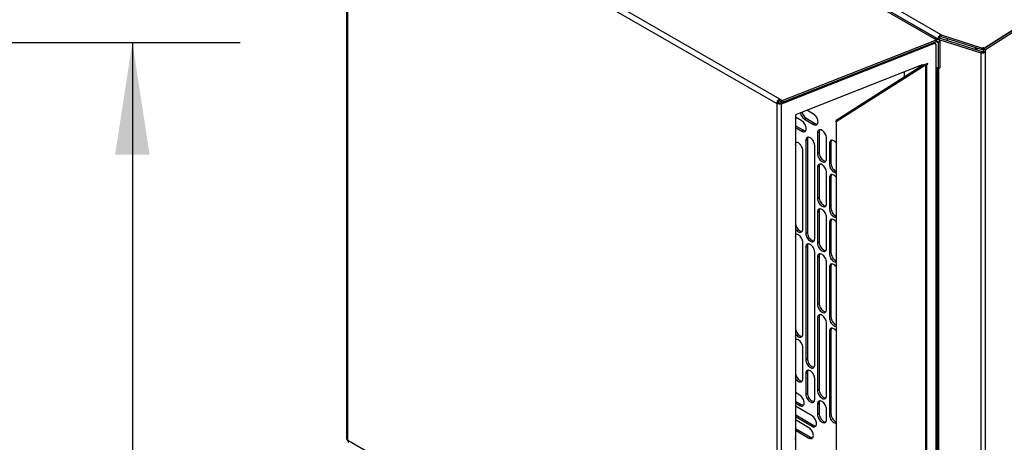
# Model space of a CAD drawing. Header units: millimetres. Extents: x 0 to 2794, y 0 to 2159.
# Tile 14 of 16: x 2240 to 2529, y 1669 to 1793. Entities that reach past the tile are written whole.
import ezdxf

# ---------------------------------------------------------------- set-up
doc = ezdxf.new("R2010")
doc.units = ezdxf.units.MM
doc.header["$LTSCALE"] = 10
doc.layers.add('DIMENSIONS', color=140, linetype='Continuous', lineweight=25)
doc.styles.add('SLDTEXTSTYLE0', font='TXT', dxfattribs={"width": 0.7})
doc.dimstyles.new('SLDDIMSTYLE1', dxfattribs={"dimtxt": 21.580078, "dimasz": 33.02, "dimexe": 0, "dimexo": 0.0625, "dimgap": 5.39502, "dimtad": 0, "dimtih": 1, "dimtoh": 1, "dimdec": 1, "dimrnd": 1e-09, "dimzin": 4, "dimdsep": 46, "dimtxsty": 'SLDTEXTSTYLE0', "dimsah": 1, "dimcen": 0.09, "dimadec": 0, "dimazin": 1, "dimtfac": 1, "dimtdec": 1, "dimtofl": 0, "dimtmove": 0, "dimatfit": 3, "dimfxl": 0, "dimfrac": 2, "dimtolj": 1, "dimtzin": 12, "dimarcsym": 0})

# ---------------------------------------------------------------- blocks, each defined once
blk = doc.blocks.new('_D_10')
at = {"layer": 'DIMENSIONS'}
for p, q in [((2023.17, 1786.67), (2304.71, 1786.67)), ((2272.96, 1786.67), (2272.96, 1284.08)), ((2231.92, 1244.95), (2224.67, 1244.95)), ((2224.67, 1244.95), (2224.67, 1210.66)), ((2314, 1244.95), (2321.25, 1244.95)), ((2321.25, 1244.95), (2321.25, 1210.66)), ((2224.67, 1210.66), (2231.92, 1210.66)), ((2321.25, 1210.66), (2314, 1210.66)), ((2272.96, 346.67), (2272.96, 1205.83)), ((2023.17, 346.67), (2304.71, 346.67))]:
    blk.add_line(p, q, dxfattribs=at)
for points in [[(2272.96, 1786.67), (2267.88, 1753.65), (2278.04, 1753.65)], [(2272.96, 346.67), (2278.04, 379.69), (2267.88, 379.69)]]:
    blk.add_solid(points, dxfattribs=at)
at = {"layer": 'DIMENSIONS', "char_height": 21.167, "attachment_point": 1, "style": 'SLDTEXTSTYLE0'}
for s, insert in [('1440.0', (2222.94, 1277.07)), ('56.69', (2231.92, 1237.94))]:
    blk.add_mtext(s, dxfattribs=dict(at, insert=insert))

msp = doc.modelspace()

# ---------------------------------------------------------------- linework, layer by layer
for p, q in [((2523.38, 1784.92), (2688.79, 1890.42)), ((2523.53, 1785.07), (2688.72, 1890.43)), ((2523.86, 1784.65), (2689.26, 1890.14)), ((2363.46, 1871.75), (2509.41, 1787.49)), ((2510.12, 1787.51), (2363.96, 1871.89)), ((2364.46, 1871.65), (2509.95, 1787.66)), ((2510.81, 1788.97), (2365.12, 1873.07)), ((2335.98, 1842.04), (2335.98, 1669.94)), ((2337.08, 1842.92), (2463.28, 1770.07)), ((2336.32, 1841.56), (2462.52, 1768.7)), ((2336.32, 1669.5), (2336.32, 1841.56)), ((2464.1, 1769.59), (2509.41, 1787.49)), ((2464.13, 1769.06), (2509.43, 1786.96)), ((2509.43, 1786.96), (2509.41, 1787.49)), ((2509.46, 1786.96), (2509.98, 1786.66)), ((2509.95, 1787.66), (2510.43, 1787.93)), ((2509.95, 1787.66), (2509.95, 1787.61)), ((2510.46, 1786.93), (2509.98, 1786.66)), ((2510.19, 1787.58), (2510.53, 1787.92)), ((2510.19, 1787.55), (2510.19, 1787.58)), ((2510.19, 1787.58), (2522.48, 1783.64)), ((2510.19, 1787.56), (2510.19, 1787.55)), ((2510.19, 1787.46), (2510.19, 1787.56)), ((2510.46, 1786.93), (2510.46, 1779.23)), ((2510.53, 1787.92), (2522.82, 1783.98)), ((2510.81, 1788.97), (2522.72, 1785.15)), ((2510.81, 1788.97), (2510.83, 1788.44)), ((2510.83, 1788.44), (2522.74, 1784.62)), ((2512.6, 1787.87), (2512.6, 1787.25)), ((2463.91, 1768.62), (2508.71, 1786.33)), ((2508.46, 1786.57), (2508.71, 1786.33)), ((2509.15, 1786.28), (2508.8, 1786.62)), ((2509.24, 1786.03), (2509.24, 1778.34)), ((2509.98, 1786.66), (2509.98, 1778.96)), ((2520.85, 1785.23), (2520.85, 1784.61)), ((2521.03, 1785.17), (2521.03, 1784.55)), ((2521.33, 1785.07), (2521.33, 1784.46)), ((2522.82, 1783.98), (2522.48, 1783.64)), ((2522.72, 1785.15), (2522.74, 1784.62)), ((2523.28, 1785.21), (2523.53, 1785.07)), ((2523.3, 1784.68), (2523.28, 1785.21)), ((2523.3, 1784.68), (2523.38, 1784.64)), ((2523.38, 1784.92), (2523.86, 1784.65)), ((2523.38, 1784.03), (2523.38, 1784.92)), ((2523.38, 1784.03), (2523.86, 1783.76)), ((2523.53, 1785.02), (2523.53, 1785.07)), ((2523.86, 1783.76), (2523.86, 1784.65)), ((2522.48, 1783.64), (2522.48, 1097.06)), ((2523.86, 1097.17), (2523.86, 1783.76)), ((2505.21, 1780.14), (2467.94, 1765.4)), ((2505.61, 1780.07), (2479.9, 1763.73)), ((2506.19, 1780.01), (2479.97, 1763.34)), ((2499.99, 1778.07), (2499.99, 1776.49)), ((2505.21, 1779.93), (2505.06, 1780.08)), ((2506.95, 1780.53), (2505.21, 1779.93)), ((2505.21, 1779.93), (2505.21, 1780.14)), ((2506.19, 1780.01), (2506.15, 1780.26)), ((2506.19, 1780.01), (2506.19, 1614.64)), ((2506.45, 1780.36), (2506.66, 1780.16)), ((2506.66, 1780.16), (2506.95, 1780.26)), ((2506.66, 1614.65), (2506.66, 1780.16)), ((2506.74, 1780.46), (2506.95, 1780.26)), ((2506.95, 1780.26), (2506.95, 1780.53)), ((2509.98, 1778.96), (2509.24, 1779.39)), ((2509.37, 1779.32), (2509.24, 1779.24)), ((2509.24, 1778.34), (2509.24, 1618.26)), ((2509.79, 1618.82), (2509.79, 1778.91)), ((2509.95, 1778.98), (2509.95, 1618.48)), ((2509.98, 1778.96), (2510.46, 1779.23)), ((2510.19, 1618.34), (2510.19, 1779.08)), ((2463.28, 1770.07), (2464.1, 1769.59)), ((2463.28, 1770.07), (2463.31, 1769.53)), ((2463.31, 1769.53), (2464.13, 1769.06)), ((2464.13, 1769.06), (2464.1, 1769.59)), ((2462.52, 1768.7), (2463, 1768.98)), ((2462.52, 1768.7), (2462.52, 1596.64)), ((2463.01, 1769.05), (2463.26, 1768.91)), ((2463.56, 1768.95), (2464.01, 1769.13)), ((2463.56, 1768.95), (2463.91, 1768.62)), ((2463.91, 1596.53), (2463.91, 1768.62)), ((2473.31, 1765.61), (2471.34, 1766.75)), ((2467.94, 1765.4), (2467.94, 1602.54)), ((2469.83, 1763.6), (2467.94, 1764.7)), ((2470.66, 1764.09), (2471.14, 1764.36)), ((2470.66, 1764.09), (2473.31, 1762.56)), ((2471.14, 1764.36), (2473.78, 1762.84)), ((2479.97, 1763.34), (2479.9, 1763.73)), ((2479.9, 1763.73), (2479.9, 1634.97)), ((2467.94, 1762.19), (2470.31, 1760.83)), ((2467.94, 1761.65), (2469.83, 1760.55)), ((2470.31, 1760.83), (2469.83, 1760.55)), ((2473.78, 1762.84), (2473.31, 1762.56)), ((2479.97, 1763.34), (2479.97, 1634.58)), ((2470.99, 1757.83), (2471.47, 1758.11)), ((2470.99, 1757.83), (2470.99, 1730.46)), ((2471.47, 1758.11), (2471.47, 1730.73)), ((2474.47, 1760.05), (2474.94, 1760.32)), ((2474.47, 1760.05), (2474.47, 1753.95)), ((2474.94, 1760.32), (2474.94, 1754.22)), ((2477.11, 1752.42), (2477.11, 1758.52)), ((2467.94, 1756.58), (2468, 1756.61)), ((2468, 1756.61), (2468, 1733.55)), ((2473.63, 1728.93), (2473.63, 1756.31)), ((2477.94, 1756.95), (2478.41, 1757.23)), ((2477.94, 1756.95), (2477.94, 1750.85)), ((2478.41, 1757.23), (2478.41, 1751.13)), ((2470.16, 1731.75), (2470.16, 1754.81)), ((2474.94, 1754.22), (2474.47, 1753.95)), ((2474.47, 1749.93), (2474.94, 1750.21)), ((2474.47, 1749.93), (2474.47, 1740.78)), ((2474.94, 1750.21), (2474.94, 1741.06)), ((2478.41, 1751.13), (2477.94, 1750.85)), ((2477.11, 1739.26), (2477.11, 1748.41)), ((2477.94, 1746.84), (2478.41, 1747.12)), ((2477.94, 1746.84), (2477.94, 1737.69)), ((2478.41, 1747.12), (2478.41, 1737.97)), ((2474.94, 1741.06), (2474.47, 1740.78)), ((2478.41, 1737.97), (2477.94, 1737.69)), ((2474.47, 1736.77), (2474.94, 1737.05)), ((2474.47, 1736.77), (2474.47, 1727.62)), ((2474.94, 1737.05), (2474.94, 1727.9)), ((2477.11, 1726.1), (2477.11, 1735.25)), ((2468, 1733.55), (2467.94, 1733.52)), ((2477.94, 1733.68), (2478.41, 1733.96)), ((2477.94, 1733.68), (2477.94, 1724.53)), ((2478.41, 1733.96), (2478.41, 1724.81)), ((2467.94, 1729.51), (2468, 1729.54)), ((2468, 1729.54), (2468, 1702.64)), ((2471.47, 1730.73), (2470.99, 1730.46)), ((2470.16, 1700.84), (2470.16, 1727.74)), ((2470.99, 1726.44), (2471.47, 1726.72)), ((2470.99, 1726.44), (2470.99, 1693.3)), ((2471.47, 1726.72), (2471.47, 1693.58)), ((2474.94, 1727.9), (2474.47, 1727.62)), ((2473.63, 1691.78), (2473.63, 1724.92)), ((2474.47, 1723.53), (2474.94, 1723.8)), ((2474.47, 1723.53), (2474.47, 1709.6)), ((2474.94, 1723.8), (2474.94, 1709.87)), ((2478.41, 1724.81), (2477.94, 1724.53)), ((2477.11, 1708.07), (2477.11, 1722)), ((2477.94, 1720.52), (2478.41, 1720.8)), ((2477.94, 1720.52), (2477.94, 1705.63)), ((2478.41, 1720.8), (2478.41, 1705.91)), ((2474.94, 1709.87), (2474.47, 1709.6)), ((2474.47, 1705.59), (2474.94, 1705.86)), ((2474.94, 1705.86), (2474.94, 1684.51)), ((2478.41, 1705.91), (2477.94, 1705.63)), ((2474.47, 1705.59), (2474.47, 1684.24)), ((2477.11, 1682.71), (2477.11, 1704.06)), ((2468, 1702.64), (2467.94, 1702.61)), ((2477.94, 1701.62), (2478.41, 1701.9)), ((2477.94, 1701.62), (2477.94, 1677.13)), ((2478.41, 1701.9), (2478.41, 1677.4)), ((2467.94, 1698.6), (2468, 1698.63)), ((2468, 1698.63), (2468, 1689.48)), ((2470.16, 1687.68), (2470.16, 1696.83)), ((2471.47, 1693.58), (2470.99, 1693.3)), ((2468, 1689.48), (2467.94, 1689.45)), ((2470.99, 1689.29), (2471.47, 1689.57)), ((2470.99, 1689.29), (2470.99, 1683.19)), ((2471.47, 1689.57), (2471.47, 1683.47)), ((2473.63, 1681.67), (2473.63, 1687.77)), ((2469.22, 1682.88), (2467.94, 1683.61)), ((2471.47, 1683.47), (2470.99, 1683.19)), ((2474.94, 1684.51), (2474.47, 1684.24)), ((2467.94, 1681.11), (2469.69, 1680.1)), ((2467.94, 1680.56), (2469.22, 1679.83)), ((2472.87, 1676.76), (2467.94, 1679.6)), ((2469.22, 1679.83), (2469.69, 1680.1)), ((2474.47, 1680.23), (2474.94, 1680.5)), ((2474.47, 1680.23), (2474.47, 1677.18)), ((2474.94, 1680.5), (2474.94, 1677.45)), ((2467.94, 1677.13), (2468.06, 1677.03)), ((2467.94, 1676.96), (2468.06, 1677.03)), ((2468.06, 1677.03), (2473.34, 1673.98)), ((2474.94, 1677.45), (2474.47, 1677.18)), ((2477.11, 1675.65), (2477.11, 1678.7)), ((2477.94, 1677.13), (2478.41, 1677.4)), ((2467.94, 1676.55), (2472.87, 1673.71)), ((2471.93, 1673.29), (2467.94, 1675.59)), ((2472.87, 1673.71), (2473.34, 1673.98)), ((2467.94, 1673.09), (2472.4, 1670.51)), ((2467.94, 1672.54), (2471.93, 1670.24)), ((2336.25, 1669.49), (2336.33, 1669.45)), ((2462.52, 1596.64), (2336.32, 1669.5)), ((2467.99, 1670.03), (2467.94, 1670.31)), ((2467.94, 1669.8), (2467.99, 1670.03)), ((2471.93, 1670.24), (2472.4, 1670.51))]:
    msp.add_line(p, q)
for points, knots in [([(2509.41, 1787.49), (2509.54, 1787.55), (2509.66, 1787.58), (2509.9, 1787.59), (2510.01, 1787.57), (2510.2, 1787.47), (2510.28, 1787.39), (2510.4, 1787.19), (2510.44, 1787.07), (2510.46, 1786.93)], [0, 0, 0, 0, 0.25, 0.25, 0.5, 0.5, 0.75, 0.75, 1, 1, 1, 1]), ([(2509.43, 1786.96), (2509.56, 1786.99), (2509.68, 1786.99), (2509.88, 1786.88), (2509.95, 1786.78), (2509.98, 1786.66)], [0, 0, 0, 0, 0.5, 0.5, 1, 1, 1, 1]), ([(2509.95, 1787.66), (2509.95, 1787.68), (2509.95, 1787.73), (2509.96, 1787.82), (2509.98, 1787.94), (2510.02, 1788.12), (2510.11, 1788.33), (2510.24, 1788.57), (2510.39, 1788.75), (2510.52, 1788.86), (2510.61, 1788.92), (2510.67, 1788.94), (2510.72, 1788.96), (2510.77, 1788.97), (2510.8, 1788.97), (2510.81, 1788.97)], [0, 0, 0, 0, 0.041204, 0.10007, 0.176589, 0.270749, 0.438455, 0.575612, 0.724401, 0.839475, 0.883548, 0.921115, 0.952544, 0.978465, 1, 1, 1, 1]), ([(2510.43, 1787.93), (2510.43, 1787.98), (2510.43, 1788.04), (2510.47, 1788.17), (2510.5, 1788.24), (2510.58, 1788.36), (2510.63, 1788.4), (2510.73, 1788.45), (2510.79, 1788.45), (2510.83, 1788.44)], [0, 0, 0, 0, 0.25, 0.25, 0.5, 0.5, 0.75, 0.75, 1, 1, 1, 1]), ([(2508.71, 1786.33), (2508.78, 1786.36), (2508.85, 1786.37), (2508.98, 1786.37), (2509.04, 1786.36), (2509.14, 1786.3), (2509.18, 1786.26), (2509.23, 1786.16), (2509.24, 1786.1), (2509.24, 1786.03)], [0, 0, 0, 0, 0.25, 0.25, 0.5, 0.5, 0.75, 0.75, 1, 1, 1, 1]), ([(2522.72, 1785.15), (2522.73, 1785.15), (2522.76, 1785.14), (2522.81, 1785.13), (2522.87, 1785.12), (2522.94, 1785.12), (2523.01, 1785.12), (2523.09, 1785.14), (2523.16, 1785.16), (2523.22, 1785.18), (2523.26, 1785.2), (2523.28, 1785.21)], [0, 0, 0, 0, 0.083256, 0.166325, 0.250208, 0.375031, 0.500042, 0.624472, 0.749627, 0.874717, 1, 1, 1, 1]), ([(2522.74, 1784.62), (2522.83, 1784.59), (2522.94, 1784.58), (2523.14, 1784.6), (2523.23, 1784.63), (2523.3, 1784.68)], [0, 0, 0, 0, 0.5, 0.5, 1, 1, 1, 1]), ([(2523.38, 1784.03), (2523.35, 1784.01), (2523.31, 1783.99), (2523.22, 1783.96), (2523.16, 1783.95), (2523.06, 1783.94), (2523.01, 1783.94), (2522.91, 1783.95), (2522.86, 1783.97), (2522.82, 1783.98)], [0, 0, 0, 0, 0.25, 0.25, 0.5, 0.5, 0.75, 0.75, 1, 1, 1, 1]), ([(2523.86, 1783.76), (2523.84, 1783.75), (2523.8, 1783.72), (2523.73, 1783.69), (2523.66, 1783.66), (2523.57, 1783.63), (2523.47, 1783.6), (2523.35, 1783.58), (2523.23, 1783.56), (2523.09, 1783.56), (2522.94, 1783.56), (2522.79, 1783.57), (2522.63, 1783.6), (2522.54, 1783.63), (2522.48, 1783.64)], [0, 0, 0, 0, 0.051056, 0.107983, 0.170781, 0.239449, 0.313987, 0.394393, 0.480666, 0.572806, 0.670811, 0.774679, 0.884409, 1, 1, 1, 1]), ([(2509.79, 1778.91), (2509.79, 1778.88), (2509.79, 1778.8), (2509.73, 1778.68), (2509.62, 1778.55), (2509.46, 1778.43), (2509.31, 1778.37), (2509.24, 1778.34)], [0, 0, 0, 0, 0.11866, 0.338995, 0.55933, 0.779665, 1, 1, 1, 1]), ([(2462.52, 1768.7), (2462.52, 1768.82), (2462.54, 1768.95), (2462.62, 1769.21), (2462.67, 1769.34), (2462.81, 1769.59), (2462.9, 1769.71), (2463.08, 1769.92), (2463.18, 1770), (2463.28, 1770.07)], [0, 0, 0, 0, 0.25, 0.25, 0.5, 0.5, 0.75, 0.75, 1, 1, 1, 1]), ([(2463, 1768.98), (2463, 1768.99), (2463, 1769.01), (2463, 1769.05), (2463.01, 1769.09), (2463.02, 1769.14), (2463.05, 1769.21), (2463.08, 1769.29), (2463.13, 1769.36), (2463.19, 1769.43), (2463.24, 1769.49), (2463.29, 1769.52), (2463.31, 1769.53)], [0, 0, 0, 0, 0.06263, 0.124839, 0.187199, 0.250279, 0.375109, 0.500101, 0.624594, 0.749712, 0.874773, 1, 1, 1, 1]), ([(2463.91, 1768.62), (2463.69, 1768.54), (2463.43, 1768.51), (2462.94, 1768.54), (2462.7, 1768.6), (2462.52, 1768.7)], [0, 0, 0, 0, 0.5, 0.5, 1, 1, 1, 1]), ([(2463, 1768.98), (2463.07, 1768.94), (2463.17, 1768.91), (2463.37, 1768.9), (2463.47, 1768.92), (2463.56, 1768.95)], [0, 0, 0, 0, 0.5, 0.5, 1, 1, 1, 1]), ([(2469.4, 1765.98), (2469.41, 1765.9), (2469.45, 1765.6), (2469.71, 1765.06), (2470.14, 1764.45), (2470.49, 1764.21), (2470.66, 1764.09)], [0, 0, 0, 0, 0.115423, 0.410282, 0.705141, 1, 1, 1, 1]), ([(2471.15, 1761.32), (2471.15, 1761.52), (2471.12, 1761.74), (2470.99, 1762.18), (2470.89, 1762.41), (2470.64, 1762.83), (2470.5, 1763.03), (2470.18, 1763.37), (2470, 1763.51), (2469.83, 1763.6)], [0, 0, 0, 0, 0.25, 0.25, 0.5, 0.5, 0.75, 0.75, 1, 1, 1, 1]), ([(2469.89, 1766.18), (2469.9, 1766.12), (2469.93, 1765.85), (2470.19, 1765.33), (2470.62, 1764.73), (2470.97, 1764.48), (2471.14, 1764.36)], [0, 0, 0, 0, 0.081016, 0.387344, 0.693672, 1, 1, 1, 1]), ([(2474.63, 1763.32), (2474.63, 1763.52), (2474.59, 1763.74), (2474.46, 1764.19), (2474.36, 1764.41), (2474.12, 1764.84), (2473.97, 1765.03), (2473.65, 1765.37), (2473.48, 1765.51), (2473.31, 1765.61)], [0, 0, 0, 0, 0.25, 0.25, 0.5, 0.5, 0.75, 0.75, 1, 1, 1, 1]), ([(2469.83, 1760.55), (2470, 1760.46), (2470.18, 1760.4), (2470.5, 1760.36), (2470.64, 1760.39), (2470.89, 1760.53), (2470.99, 1760.65), (2471.12, 1760.94), (2471.15, 1761.12), (2471.15, 1761.32)], [0, 0, 0, 0, 0.25, 0.25, 0.5, 0.5, 0.75, 0.75, 1, 1, 1, 1]), ([(2470.31, 1760.83), (2470.49, 1760.74), (2470.72, 1760.62), (2470.91, 1760.67), (2470.96, 1760.68)], [0, 0, 0, 0, 0.749294, 1, 1, 1, 1]), ([(2473.31, 1762.56), (2473.48, 1762.46), (2473.65, 1762.4), (2473.97, 1762.37), (2474.12, 1762.4), (2474.36, 1762.54), (2474.46, 1762.65), (2474.59, 1762.94), (2474.63, 1763.12), (2474.63, 1763.32)], [0, 0, 0, 0, 0.25, 0.25, 0.5, 0.5, 0.75, 0.75, 1, 1, 1, 1]), ([(2473.78, 1762.84), (2473.96, 1762.74), (2474.2, 1762.62), (2474.38, 1762.67), (2474.43, 1762.69)], [0, 0, 0, 0, 0.749294, 1, 1, 1, 1]), ([(2477.11, 1758.52), (2477.11, 1758.72), (2477.07, 1758.94), (2476.94, 1759.39), (2476.84, 1759.61), (2476.6, 1760.03), (2476.45, 1760.23), (2476.13, 1760.57), (2475.96, 1760.71), (2475.61, 1760.91), (2475.44, 1760.97), (2475.12, 1761), (2474.98, 1760.97), (2474.73, 1760.83), (2474.63, 1760.72), (2474.5, 1760.42), (2474.47, 1760.25), (2474.47, 1760.05)], [0, 0, 0, 0, 0.125, 0.125, 0.25, 0.25, 0.375, 0.375, 0.5, 0.5, 0.625, 0.625, 0.75, 0.75, 0.875, 0.875, 1, 1, 1, 1]), ([(2475.14, 1760.96), (2475.1, 1760.92), (2474.97, 1760.79), (2474.95, 1760.52), (2474.94, 1760.32)], [0, 0, 0, 0, 0.2510107, 1, 1, 1, 1]), ([(2473.63, 1756.31), (2473.63, 1756.51), (2473.6, 1756.73), (2473.47, 1757.17), (2473.37, 1757.4), (2473.13, 1757.82), (2472.98, 1758.02), (2472.66, 1758.36), (2472.49, 1758.5), (2472.14, 1758.7), (2471.97, 1758.76), (2471.65, 1758.79), (2471.5, 1758.76), (2471.26, 1758.62), (2471.16, 1758.51), (2471.03, 1758.21), (2470.99, 1758.03), (2470.99, 1757.83)], [0, 0, 0, 0, 0.125, 0.125, 0.25, 0.25, 0.375, 0.375, 0.5, 0.5, 0.625, 0.625, 0.75, 0.75, 0.875, 0.875, 1, 1, 1, 1]), ([(2471.66, 1758.74), (2471.63, 1758.71), (2471.49, 1758.57), (2471.48, 1758.31), (2471.47, 1758.11)], [0, 0, 0, 0, 0.2510107, 1, 1, 1, 1]), ([(2479.9, 1757.13), (2479.86, 1757.19), (2479.67, 1757.45), (2479.26, 1757.75), (2478.74, 1757.94), (2478.3, 1757.85), (2478, 1757.52), (2477.96, 1757.14), (2477.94, 1756.95)], [0, 0, 0, 0, 0.059668, 0.247734, 0.435801, 0.623867, 0.811934, 1, 1, 1, 1]), ([(2478.61, 1757.86), (2478.58, 1757.83), (2478.44, 1757.7), (2478.43, 1757.43), (2478.41, 1757.23)], [0, 0, 0, 0, 0.2510107, 1, 1, 1, 1]), ([(2470.16, 1754.81), (2470.14, 1755.02), (2470.1, 1755.44), (2469.8, 1756.12), (2469.36, 1756.72), (2468.84, 1757.13), (2468.32, 1757.33), (2468.04, 1757.23), (2467.91, 1757.19)], [0, 0, 0, 0, 0.166672, 0.333345, 0.500017, 0.666689, 0.833362, 1, 1, 1, 1]), ([(2468.19, 1757.24), (2468.16, 1757.21), (2468.02, 1757.07), (2468.01, 1756.81), (2468, 1756.61)], [0, 0, 0, 0, 0.251011, 1, 1, 1, 1]), ([(2474.47, 1753.95), (2474.47, 1753.75), (2474.5, 1753.53), (2474.63, 1753.08), (2474.73, 1752.86), (2474.98, 1752.43), (2475.12, 1752.23), (2475.44, 1751.9), (2475.61, 1751.76), (2475.96, 1751.56), (2476.13, 1751.5), (2476.45, 1751.47), (2476.6, 1751.5), (2476.84, 1751.64), (2476.94, 1751.75), (2477.07, 1752.04), (2477.11, 1752.22), (2477.11, 1752.42)], [0, 0, 0, 0, 0.125, 0.125, 0.25, 0.25, 0.375, 0.375, 0.5, 0.5, 0.625, 0.625, 0.75, 0.75, 0.875, 0.875, 1, 1, 1, 1]), ([(2474.94, 1754.22), (2474.96, 1754.01), (2475, 1753.59), (2475.31, 1752.9), (2475.74, 1752.31), (2476.26, 1751.9), (2476.68, 1751.72), (2476.86, 1751.77), (2476.91, 1751.78)], [0, 0, 0, 0, 0.187456, 0.374912, 0.562368, 0.749823, 0.937279, 1, 1, 1, 1]), ([(2477.11, 1748.41), (2477.11, 1748.61), (2477.07, 1748.83), (2476.94, 1749.27), (2476.84, 1749.5), (2476.6, 1749.92), (2476.45, 1750.12), (2476.13, 1750.46), (2475.96, 1750.6), (2475.61, 1750.8), (2475.44, 1750.86), (2475.12, 1750.89), (2474.98, 1750.86), (2474.73, 1750.72), (2474.63, 1750.61), (2474.5, 1750.31), (2474.47, 1750.13), (2474.47, 1749.93)], [0, 0, 0, 0, 0.125, 0.125, 0.25, 0.25, 0.375, 0.375, 0.5, 0.5, 0.625, 0.625, 0.75, 0.75, 0.875, 0.875, 1, 1, 1, 1]), ([(2475.14, 1750.85), (2475.1, 1750.81), (2474.97, 1750.68), (2474.95, 1750.41), (2474.94, 1750.21)], [0, 0, 0, 0, 0.251011, 1, 1, 1, 1]), ([(2477.94, 1750.85), (2477.96, 1750.64), (2478, 1750.22), (2478.3, 1749.54), (2478.74, 1748.94), (2479.26, 1748.54), (2479.67, 1748.36), (2479.86, 1748.41), (2479.9, 1748.42)], [0, 0, 0, 0, 0.188066, 0.376133, 0.564199, 0.752266, 0.940332, 1, 1, 1, 1]), ([(2478.41, 1751.13), (2478.43, 1750.92), (2478.47, 1750.5), (2478.78, 1749.81), (2479.21, 1749.23), (2479.62, 1748.87), (2479.85, 1748.8), (2479.9, 1748.78)], [0, 0, 0, 0, 0.231041, 0.462081, 0.693122, 0.924163, 1, 1, 1, 1]), ([(2479.9, 1747.02), (2479.86, 1747.08), (2479.67, 1747.34), (2479.26, 1747.64), (2478.74, 1747.83), (2478.3, 1747.74), (2478, 1747.41), (2477.96, 1747.03), (2477.94, 1746.84)], [0, 0, 0, 0, 0.059668, 0.247734, 0.435801, 0.623867, 0.811934, 1, 1, 1, 1]), ([(2478.61, 1747.75), (2478.58, 1747.72), (2478.44, 1747.58), (2478.43, 1747.32), (2478.41, 1747.12)], [0, 0, 0, 0, 0.251011, 1, 1, 1, 1]), ([(2474.47, 1740.78), (2474.47, 1740.59), (2474.5, 1740.37), (2474.63, 1739.92), (2474.73, 1739.69), (2474.98, 1739.27), (2475.12, 1739.07), (2475.44, 1738.74), (2475.61, 1738.6), (2475.96, 1738.4), (2476.13, 1738.34), (2476.45, 1738.31), (2476.6, 1738.33), (2476.84, 1738.48), (2476.94, 1738.59), (2477.07, 1738.88), (2477.11, 1739.06), (2477.11, 1739.26)], [0, 0, 0, 0, 0.125, 0.125, 0.25, 0.25, 0.375, 0.375, 0.5, 0.5, 0.625, 0.625, 0.75, 0.75, 0.875, 0.875, 1, 1, 1, 1]), ([(2474.94, 1741.06), (2474.96, 1740.85), (2475, 1740.43), (2475.31, 1739.74), (2475.74, 1739.15), (2476.26, 1738.74), (2476.68, 1738.56), (2476.86, 1738.61), (2476.91, 1738.62)], [0, 0, 0, 0, 0.187456, 0.374912, 0.562368, 0.749823, 0.937279, 1, 1, 1, 1]), ([(2477.11, 1735.25), (2477.11, 1735.45), (2477.07, 1735.67), (2476.94, 1736.11), (2476.84, 1736.34), (2476.6, 1736.76), (2476.45, 1736.96), (2476.13, 1737.3), (2475.96, 1737.44), (2475.61, 1737.64), (2475.44, 1737.7), (2475.12, 1737.73), (2474.98, 1737.7), (2474.73, 1737.56), (2474.63, 1737.45), (2474.5, 1737.15), (2474.47, 1736.97), (2474.47, 1736.77)], [0, 0, 0, 0, 0.125, 0.125, 0.25, 0.25, 0.375, 0.375, 0.5, 0.5, 0.625, 0.625, 0.75, 0.75, 0.875, 0.875, 1, 1, 1, 1]), ([(2475.14, 1737.68), (2475.1, 1737.65), (2474.97, 1737.51), (2474.95, 1737.25), (2474.94, 1737.05)], [0, 0, 0, 0, 0.251011, 1, 1, 1, 1]), ([(2477.94, 1737.69), (2477.96, 1737.48), (2478, 1737.06), (2478.3, 1736.38), (2478.74, 1735.78), (2479.26, 1735.38), (2479.67, 1735.2), (2479.86, 1735.25), (2479.9, 1735.26)], [0, 0, 0, 0, 0.188066, 0.376133, 0.564199, 0.752266, 0.940332, 1, 1, 1, 1]), ([(2478.41, 1737.97), (2478.43, 1737.76), (2478.47, 1737.34), (2478.78, 1736.65), (2479.21, 1736.07), (2479.62, 1735.71), (2479.85, 1735.64), (2479.9, 1735.62)], [0, 0, 0, 0, 0.231041, 0.462081, 0.693122, 0.924163, 1, 1, 1, 1]), ([(2479.9, 1733.85), (2479.86, 1733.92), (2479.67, 1734.18), (2479.26, 1734.48), (2478.74, 1734.67), (2478.3, 1734.58), (2478, 1734.25), (2477.96, 1733.87), (2477.94, 1733.68)], [0, 0, 0, 0, 0.059668, 0.247734, 0.435801, 0.623867, 0.811934, 1, 1, 1, 1]), ([(2478.61, 1734.59), (2478.58, 1734.56), (2478.44, 1734.42), (2478.43, 1734.16), (2478.41, 1733.96)], [0, 0, 0, 0, 0.2510107, 1, 1, 1, 1]), ([(2467.94, 1731.93), (2468.07, 1731.74), (2468.33, 1731.35), (2468.84, 1730.95), (2469.36, 1730.77), (2469.8, 1730.86), (2470.1, 1731.19), (2470.14, 1731.56), (2470.16, 1731.75)], [0, 0, 0, 0, 0.155007, 0.324006, 0.493004, 0.662003, 0.831001, 1, 1, 1, 1]), ([(2468, 1733.55), (2468.02, 1733.34), (2468.05, 1732.92), (2468.36, 1732.23), (2468.8, 1731.64), (2469.31, 1731.24), (2469.73, 1731.05), (2469.92, 1731.1), (2469.96, 1731.12)], [0, 0, 0, 0, 0.187456, 0.374912, 0.562368, 0.749823, 0.937279, 1, 1, 1, 1]), ([(2470.16, 1727.74), (2470.14, 1727.95), (2470.1, 1728.37), (2469.8, 1729.06), (2469.36, 1729.65), (2468.84, 1730.07), (2468.32, 1730.26), (2468.04, 1730.17), (2467.91, 1730.12)], [0, 0, 0, 0, 0.166672, 0.333345, 0.500017, 0.666689, 0.833362, 1, 1, 1, 1]), ([(2468.19, 1730.18), (2468.16, 1730.14), (2468.02, 1730.01), (2468.01, 1729.74), (2468, 1729.54)], [0, 0, 0, 0, 0.2510107, 1, 1, 1, 1]), ([(2470.99, 1730.46), (2470.99, 1730.26), (2471.03, 1730.04), (2471.16, 1729.59), (2471.26, 1729.37), (2471.5, 1728.94), (2471.65, 1728.74), (2471.97, 1728.41), (2472.14, 1728.27), (2472.49, 1728.07), (2472.66, 1728.01), (2472.98, 1727.98), (2473.13, 1728), (2473.37, 1728.15), (2473.47, 1728.26), (2473.6, 1728.55), (2473.63, 1728.73), (2473.63, 1728.93)], [0, 0, 0, 0, 0.125, 0.125, 0.25, 0.25, 0.375, 0.375, 0.5, 0.5, 0.625, 0.625, 0.75, 0.75, 0.875, 0.875, 1, 1, 1, 1]), ([(2471.47, 1730.73), (2471.49, 1730.52), (2471.53, 1730.1), (2471.83, 1729.41), (2472.27, 1728.82), (2472.78, 1728.41), (2473.21, 1728.23), (2473.39, 1728.28), (2473.44, 1728.29)], [0, 0, 0, 0, 0.187456, 0.374912, 0.562368, 0.749823, 0.937279, 1, 1, 1, 1]), ([(2473.63, 1724.92), (2473.63, 1725.12), (2473.6, 1725.34), (2473.47, 1725.78), (2473.37, 1726.01), (2473.13, 1726.43), (2472.98, 1726.63), (2472.66, 1726.97), (2472.49, 1727.11), (2472.14, 1727.31), (2471.97, 1727.37), (2471.65, 1727.4), (2471.5, 1727.37), (2471.26, 1727.23), (2471.16, 1727.12), (2471.03, 1726.82), (2470.99, 1726.64), (2470.99, 1726.44)], [0, 0, 0, 0, 0.125, 0.125, 0.25, 0.25, 0.375, 0.375, 0.5, 0.5, 0.625, 0.625, 0.75, 0.75, 0.875, 0.875, 1, 1, 1, 1]), ([(2471.66, 1727.35), (2471.63, 1727.32), (2471.49, 1727.19), (2471.48, 1726.92), (2471.47, 1726.72)], [0, 0, 0, 0, 0.251011, 1, 1, 1, 1]), ([(2474.47, 1727.62), (2474.47, 1727.42), (2474.5, 1727.21), (2474.63, 1726.76), (2474.73, 1726.53), (2474.98, 1726.11), (2475.12, 1725.91), (2475.44, 1725.58), (2475.61, 1725.44), (2475.96, 1725.24), (2476.13, 1725.18), (2476.45, 1725.15), (2476.6, 1725.17), (2476.84, 1725.31), (2476.94, 1725.43), (2477.07, 1725.72), (2477.11, 1725.9), (2477.11, 1726.1)], [0, 0, 0, 0, 0.125, 0.125, 0.25, 0.25, 0.375, 0.375, 0.5, 0.5, 0.625, 0.625, 0.75, 0.75, 0.875, 0.875, 1, 1, 1, 1]), ([(2474.94, 1727.9), (2474.96, 1727.69), (2475, 1727.27), (2475.31, 1726.58), (2475.74, 1725.99), (2476.26, 1725.58), (2476.68, 1725.4), (2476.86, 1725.45), (2476.91, 1725.46)], [0, 0, 0, 0, 0.187456, 0.374912, 0.562368, 0.749823, 0.937279, 1, 1, 1, 1]), ([(2477.11, 1722), (2477.11, 1722.2), (2477.07, 1722.42), (2476.94, 1722.87), (2476.84, 1723.09), (2476.6, 1723.52), (2476.45, 1723.71), (2476.13, 1724.05), (2475.96, 1724.19), (2475.61, 1724.39), (2475.44, 1724.45), (2475.12, 1724.48), (2474.98, 1724.45), (2474.73, 1724.31), (2474.63, 1724.2), (2474.5, 1723.91), (2474.47, 1723.73), (2474.47, 1723.53)], [0, 0, 0, 0, 0.125, 0.125, 0.25, 0.25, 0.375, 0.375, 0.5, 0.5, 0.625, 0.625, 0.75, 0.75, 0.875, 0.875, 1, 1, 1, 1]), ([(2475.14, 1724.44), (2475.1, 1724.4), (2474.97, 1724.27), (2474.95, 1724), (2474.94, 1723.8)], [0, 0, 0, 0, 0.2510107, 1, 1, 1, 1]), ([(2477.94, 1724.53), (2477.96, 1724.32), (2478, 1723.9), (2478.3, 1723.22), (2478.74, 1722.62), (2479.26, 1722.22), (2479.67, 1722.04), (2479.86, 1722.08), (2479.9, 1722.1)], [0, 0, 0, 0, 0.188066, 0.376133, 0.564199, 0.752266, 0.940332, 1, 1, 1, 1]), ([(2478.41, 1724.81), (2478.43, 1724.6), (2478.47, 1724.18), (2478.78, 1723.49), (2479.21, 1722.91), (2479.62, 1722.54), (2479.85, 1722.48), (2479.9, 1722.46)], [0, 0, 0, 0, 0.231041, 0.462081, 0.693122, 0.924163, 1, 1, 1, 1]), ([(2479.9, 1720.69), (2479.86, 1720.76), (2479.67, 1721.02), (2479.26, 1721.32), (2478.74, 1721.51), (2478.3, 1721.42), (2478, 1721.09), (2477.96, 1720.71), (2477.94, 1720.52)], [0, 0, 0, 0, 0.0596676, 0.2477341, 0.4358006, 0.623867, 0.8119335, 1, 1, 1, 1]), ([(2478.61, 1721.43), (2478.58, 1721.4), (2478.44, 1721.26), (2478.43, 1721), (2478.41, 1720.8)], [0, 0, 0, 0, 0.251011, 1, 1, 1, 1]), ([(2474.47, 1709.6), (2474.47, 1709.4), (2474.5, 1709.18), (2474.63, 1708.73), (2474.73, 1708.51), (2474.98, 1708.08), (2475.12, 1707.89), (2475.44, 1707.55), (2475.61, 1707.41), (2475.96, 1707.21), (2476.13, 1707.15), (2476.45, 1707.12), (2476.6, 1707.15), (2476.84, 1707.29), (2476.94, 1707.4), (2477.07, 1707.69), (2477.11, 1707.87), (2477.11, 1708.07)], [0, 0, 0, 0, 0.125, 0.125, 0.25, 0.25, 0.375, 0.375, 0.5, 0.5, 0.625, 0.625, 0.75, 0.75, 0.875, 0.875, 1, 1, 1, 1]), ([(2474.94, 1709.87), (2474.96, 1709.66), (2475, 1709.24), (2475.31, 1708.56), (2475.74, 1707.96), (2476.26, 1707.56), (2476.68, 1707.37), (2476.86, 1707.42), (2476.91, 1707.44)], [0, 0, 0, 0, 0.187456, 0.374912, 0.562368, 0.749823, 0.937279, 1, 1, 1, 1]), ([(2477.11, 1704.06), (2477.11, 1704.26), (2477.07, 1704.48), (2476.94, 1704.93), (2476.84, 1705.15), (2476.6, 1705.58), (2476.45, 1705.77), (2476.13, 1706.11), (2475.96, 1706.25), (2475.61, 1706.45), (2475.44, 1706.51), (2475.12, 1706.54), (2474.98, 1706.51), (2474.73, 1706.37), (2474.63, 1706.26), (2474.5, 1705.97), (2474.47, 1705.79), (2474.47, 1705.59)], [0, 0, 0, 0, 0.125, 0.125, 0.25, 0.25, 0.375, 0.375, 0.5, 0.5, 0.625, 0.625, 0.75, 0.75, 0.875, 0.875, 1, 1, 1, 1]), ([(2475.14, 1706.5), (2475.1, 1706.46), (2474.97, 1706.33), (2474.95, 1706.06), (2474.94, 1705.86)], [0, 0, 0, 0, 0.251011, 1, 1, 1, 1]), ([(2477.94, 1705.63), (2477.96, 1705.42), (2478, 1705), (2478.3, 1704.32), (2478.74, 1703.72), (2479.26, 1703.32), (2479.67, 1703.14), (2479.86, 1703.18), (2479.9, 1703.2)], [0, 0, 0, 0, 0.188066, 0.376133, 0.564199, 0.752266, 0.940332, 1, 1, 1, 1]), ([(2478.41, 1705.91), (2478.43, 1705.7), (2478.47, 1705.27), (2478.78, 1704.59), (2479.21, 1704.01), (2479.62, 1703.64), (2479.85, 1703.58), (2479.9, 1703.56)], [0, 0, 0, 0, 0.231041, 0.462081, 0.693122, 0.924163, 1, 1, 1, 1]), ([(2467.94, 1701.02), (2468.07, 1700.83), (2468.33, 1700.44), (2468.84, 1700.04), (2469.36, 1699.86), (2469.8, 1699.95), (2470.1, 1700.28), (2470.14, 1700.66), (2470.16, 1700.84)], [0, 0, 0, 0, 0.155007, 0.324006, 0.493004, 0.662003, 0.831001, 1, 1, 1, 1]), ([(2468, 1702.64), (2468.02, 1702.43), (2468.05, 1702.01), (2468.36, 1701.33), (2468.8, 1700.73), (2469.31, 1700.33), (2469.73, 1700.15), (2469.92, 1700.2), (2469.96, 1700.21)], [0, 0, 0, 0, 0.1874559, 0.3749117, 0.5623676, 0.7498235, 0.9372793, 1, 1, 1, 1]), ([(2479.9, 1701.79), (2479.86, 1701.86), (2479.67, 1702.12), (2479.26, 1702.42), (2478.74, 1702.61), (2478.3, 1702.52), (2478, 1702.19), (2477.96, 1701.81), (2477.94, 1701.62)], [0, 0, 0, 0, 0.059668, 0.247734, 0.435801, 0.623867, 0.811934, 1, 1, 1, 1]), ([(2478.61, 1702.53), (2478.58, 1702.5), (2478.44, 1702.36), (2478.43, 1702.1), (2478.41, 1701.9)], [0, 0, 0, 0, 0.251011, 1, 1, 1, 1]), ([(2470.16, 1696.83), (2470.14, 1697.04), (2470.1, 1697.47), (2469.8, 1698.15), (2469.36, 1698.74), (2468.84, 1699.16), (2468.32, 1699.35), (2468.04, 1699.26), (2467.91, 1699.21)], [0, 0, 0, 0, 0.166672, 0.333345, 0.500017, 0.666689, 0.833362, 1, 1, 1, 1]), ([(2468.19, 1699.27), (2468.16, 1699.23), (2468.02, 1699.1), (2468.01, 1698.83), (2468, 1698.63)], [0, 0, 0, 0, 0.251011, 1, 1, 1, 1]), ([(2470.99, 1693.3), (2470.99, 1693.1), (2471.03, 1692.88), (2471.16, 1692.44), (2471.26, 1692.21), (2471.5, 1691.79), (2471.65, 1691.59), (2471.97, 1691.25), (2472.14, 1691.12), (2472.49, 1690.92), (2472.66, 1690.86), (2472.98, 1690.82), (2473.13, 1690.85), (2473.37, 1690.99), (2473.47, 1691.11), (2473.6, 1691.4), (2473.63, 1691.58), (2473.63, 1691.78)], [0, 0, 0, 0, 0.125, 0.125, 0.25, 0.25, 0.375, 0.375, 0.5, 0.5, 0.625, 0.625, 0.75, 0.75, 0.875, 0.875, 1, 1, 1, 1]), ([(2471.47, 1693.58), (2471.49, 1693.37), (2471.53, 1692.94), (2471.83, 1692.26), (2472.27, 1691.67), (2472.78, 1691.26), (2473.21, 1691.08), (2473.39, 1691.13), (2473.44, 1691.14)], [0, 0, 0, 0, 0.1874559, 0.3749117, 0.5623676, 0.7498235, 0.9372793, 1, 1, 1, 1]), ([(2468, 1689.48), (2468.02, 1689.27), (2468.05, 1688.85), (2468.36, 1688.17), (2468.8, 1687.57), (2469.31, 1687.17), (2469.73, 1686.98), (2469.92, 1687.03), (2469.96, 1687.05)], [0, 0, 0, 0, 0.187456, 0.374912, 0.562368, 0.749823, 0.937279, 1, 1, 1, 1]), ([(2473.63, 1687.77), (2473.63, 1687.97), (2473.6, 1688.19), (2473.47, 1688.63), (2473.37, 1688.86), (2473.13, 1689.28), (2472.98, 1689.48), (2472.66, 1689.82), (2472.49, 1689.95), (2472.14, 1690.15), (2471.97, 1690.21), (2471.65, 1690.25), (2471.5, 1690.22), (2471.26, 1690.08), (2471.16, 1689.96), (2471.03, 1689.67), (2470.99, 1689.49), (2470.99, 1689.29)], [0, 0, 0, 0, 0.125, 0.125, 0.25, 0.25, 0.375, 0.375, 0.5, 0.5, 0.625, 0.625, 0.75, 0.75, 0.875, 0.875, 1, 1, 1, 1]), ([(2471.66, 1690.2), (2471.63, 1690.17), (2471.49, 1690.03), (2471.48, 1689.77), (2471.47, 1689.57)], [0, 0, 0, 0, 0.251011, 1, 1, 1, 1]), ([(2467.94, 1687.86), (2468.07, 1687.67), (2468.33, 1687.28), (2468.84, 1686.88), (2469.36, 1686.7), (2469.8, 1686.79), (2470.1, 1687.12), (2470.14, 1687.49), (2470.16, 1687.68)], [0, 0, 0, 0, 0.155007, 0.324006, 0.493004, 0.662003, 0.831001, 1, 1, 1, 1]), ([(2470.54, 1680.59), (2470.54, 1680.79), (2470.5, 1681.01), (2470.37, 1681.45), (2470.27, 1681.68), (2470.03, 1682.1), (2469.88, 1682.3), (2469.56, 1682.64), (2469.39, 1682.78), (2469.22, 1682.88)], [0, 0, 0, 0, 0.25, 0.25, 0.5, 0.5, 0.75, 0.75, 1, 1, 1, 1]), ([(2470.99, 1683.19), (2470.99, 1682.99), (2471.03, 1682.77), (2471.16, 1682.33), (2471.26, 1682.1), (2471.5, 1681.68), (2471.65, 1681.48), (2471.97, 1681.14), (2472.14, 1681), (2472.49, 1680.8), (2472.66, 1680.74), (2472.98, 1680.71), (2473.13, 1680.74), (2473.37, 1680.88), (2473.47, 1681), (2473.6, 1681.29), (2473.63, 1681.47), (2473.63, 1681.67)], [0, 0, 0, 0, 0.125, 0.125, 0.25, 0.25, 0.375, 0.375, 0.5, 0.5, 0.625, 0.625, 0.75, 0.75, 0.875, 0.875, 1, 1, 1, 1]), ([(2471.47, 1683.47), (2471.49, 1683.26), (2471.53, 1682.83), (2471.83, 1682.15), (2472.27, 1681.56), (2472.78, 1681.15), (2473.21, 1680.97), (2473.39, 1681.02), (2473.44, 1681.03)], [0, 0, 0, 0, 0.1874559, 0.3749117, 0.5623676, 0.7498235, 0.9372793, 1, 1, 1, 1]), ([(2474.47, 1684.24), (2474.47, 1684.04), (2474.5, 1683.82), (2474.63, 1683.37), (2474.73, 1683.15), (2474.98, 1682.72), (2475.12, 1682.53), (2475.44, 1682.19), (2475.61, 1682.05), (2475.96, 1681.85), (2476.13, 1681.79), (2476.45, 1681.76), (2476.6, 1681.79), (2476.84, 1681.93), (2476.94, 1682.04), (2477.07, 1682.33), (2477.11, 1682.51), (2477.11, 1682.71)], [0, 0, 0, 0, 0.125, 0.125, 0.25, 0.25, 0.375, 0.375, 0.5, 0.5, 0.625, 0.625, 0.75, 0.75, 0.875, 0.875, 1, 1, 1, 1]), ([(2474.94, 1684.51), (2474.96, 1684.3), (2475, 1683.88), (2475.31, 1683.2), (2475.74, 1682.6), (2476.26, 1682.2), (2476.68, 1682.01), (2476.86, 1682.06), (2476.91, 1682.08)], [0, 0, 0, 0, 0.187456, 0.374912, 0.562368, 0.749823, 0.937279, 1, 1, 1, 1]), ([(2469.22, 1679.83), (2469.39, 1679.73), (2469.56, 1679.67), (2469.88, 1679.64), (2470.03, 1679.66), (2470.27, 1679.81), (2470.37, 1679.92), (2470.5, 1680.21), (2470.54, 1680.39), (2470.54, 1680.59)], [0, 0, 0, 0, 0.25, 0.25, 0.5, 0.5, 0.75, 0.75, 1, 1, 1, 1]), ([(2469.69, 1680.1), (2469.87, 1680.01), (2470.11, 1679.89), (2470.29, 1679.94), (2470.34, 1679.95)], [0, 0, 0, 0, 0.749294, 1, 1, 1, 1]), ([(2477.11, 1678.7), (2477.11, 1678.9), (2477.07, 1679.12), (2476.94, 1679.57), (2476.84, 1679.79), (2476.6, 1680.21), (2476.45, 1680.41), (2476.13, 1680.75), (2475.96, 1680.89), (2475.61, 1681.09), (2475.44, 1681.15), (2475.12, 1681.18), (2474.98, 1681.15), (2474.73, 1681.01), (2474.63, 1680.9), (2474.5, 1680.61), (2474.47, 1680.43), (2474.47, 1680.23)], [0, 0, 0, 0, 0.125, 0.125, 0.25, 0.25, 0.375, 0.375, 0.5, 0.5, 0.625, 0.625, 0.75, 0.75, 0.875, 0.875, 1, 1, 1, 1]), ([(2475.14, 1681.14), (2475.1, 1681.1), (2474.97, 1680.97), (2474.95, 1680.7), (2474.94, 1680.5)], [0, 0, 0, 0, 0.251011, 1, 1, 1, 1]), ([(2474.19, 1674.47), (2474.19, 1674.67), (2474.15, 1674.89), (2474.02, 1675.33), (2473.92, 1675.56), (2473.68, 1675.98), (2473.53, 1676.18), (2473.21, 1676.52), (2473.04, 1676.66), (2472.87, 1676.76)], [0, 0, 0, 0, 0.25, 0.25, 0.5, 0.5, 0.75, 0.75, 1, 1, 1, 1]), ([(2474.47, 1677.18), (2474.47, 1676.98), (2474.5, 1676.76), (2474.63, 1676.31), (2474.73, 1676.09), (2474.98, 1675.66), (2475.12, 1675.47), (2475.44, 1675.13), (2475.61, 1674.99), (2475.96, 1674.79), (2476.13, 1674.73), (2476.45, 1674.7), (2476.6, 1674.73), (2476.84, 1674.87), (2476.94, 1674.98), (2477.07, 1675.27), (2477.11, 1675.45), (2477.11, 1675.65)], [0, 0, 0, 0, 0.125, 0.125, 0.25, 0.25, 0.375, 0.375, 0.5, 0.5, 0.625, 0.625, 0.75, 0.75, 0.875, 0.875, 1, 1, 1, 1]), ([(2474.94, 1677.45), (2474.96, 1677.24), (2475, 1676.82), (2475.31, 1676.13), (2475.74, 1675.54), (2476.26, 1675.13), (2476.68, 1674.95), (2476.86, 1675), (2476.91, 1675.02)], [0, 0, 0, 0, 0.187456, 0.374912, 0.562368, 0.749823, 0.937279, 1, 1, 1, 1]), ([(2477.94, 1677.13), (2477.96, 1676.91), (2478, 1676.49), (2478.3, 1675.81), (2478.74, 1675.21), (2479.26, 1674.81), (2479.67, 1674.63), (2479.86, 1674.68), (2479.9, 1674.69)], [0, 0, 0, 0, 0.188066, 0.376133, 0.564199, 0.752266, 0.940332, 1, 1, 1, 1]), ([(2478.41, 1677.4), (2478.43, 1677.19), (2478.47, 1676.77), (2478.78, 1676.08), (2479.21, 1675.5), (2479.62, 1675.14), (2479.85, 1675.07), (2479.9, 1675.06)], [0, 0, 0, 0, 0.2310407, 0.4620814, 0.693122, 0.9241627, 1, 1, 1, 1]), ([(2472.87, 1673.71), (2473.04, 1673.61), (2473.21, 1673.55), (2473.53, 1673.52), (2473.68, 1673.54), (2473.92, 1673.69), (2474.02, 1673.8), (2474.15, 1674.09), (2474.19, 1674.27), (2474.19, 1674.47)], [0, 0, 0, 0, 0.25, 0.25, 0.5, 0.5, 0.75, 0.75, 1, 1, 1, 1]), ([(2473.34, 1673.98), (2473.52, 1673.89), (2473.76, 1673.77), (2473.95, 1673.82), (2473.99, 1673.83)], [0, 0, 0, 0, 0.749294, 1, 1, 1, 1]), ([(2473.25, 1671), (2473.25, 1671.2), (2473.21, 1671.42), (2473.08, 1671.87), (2472.98, 1672.09), (2472.74, 1672.52), (2472.59, 1672.71), (2472.27, 1673.05), (2472.1, 1673.19), (2471.93, 1673.29)], [0, 0, 0, 0, 0.25, 0.25, 0.5, 0.5, 0.75, 0.75, 1, 1, 1, 1]), ([(2471.93, 1670.24), (2472.1, 1670.14), (2472.27, 1670.08), (2472.59, 1670.05), (2472.74, 1670.08), (2472.98, 1670.22), (2473.08, 1670.33), (2473.21, 1670.62), (2473.25, 1670.8), (2473.25, 1671)], [0, 0, 0, 0, 0.25, 0.25, 0.5, 0.5, 0.75, 0.75, 1, 1, 1, 1]), ([(2336, 1669.95), (2336, 1669.93), (2335.98, 1669.83), (2336.08, 1669.66), (2336.24, 1669.56), (2336.32, 1669.5)], [0, 0, 0, 0, 0.155355, 0.577677, 1, 1, 1, 1]), ([(2336.32, 1669.5), (2336.33, 1669.39), (2336.36, 1669.18), (2336.46, 1669.01), (2336.55, 1668.99), (2336.55, 1668.98)], [0, 0, 0, 0, 0.483439, 0.966879, 1, 1, 1, 1]), ([(2472.4, 1670.51), (2472.58, 1670.42), (2472.82, 1670.3), (2473.01, 1670.35), (2473.05, 1670.37)], [0, 0, 0, 0, 0.749294, 1, 1, 1, 1])]:
    msp.add_open_spline(points, degree=3, knots=knots)
for points in [[(2510.19, 1787.56), (2510.1, 1787.58), (2510.02, 1787.62), (2509.95, 1787.66)], [(2510.52, 1787.89), (2510.51, 1787.9), (2510.47, 1787.91), (2510.44, 1787.93), (2510.43, 1787.93)], [(2506.66, 1780.16), (2506.52, 1780.09), (2506.36, 1780.04), (2506.19, 1780.01)]]:
    msp.add_open_spline(points, degree=3)

# ---------------------------------------------------------------- dimensions: what is measured, and where the dimension line sits
at = {"layer": 'DIMENSIONS'}
dim = msp.add_linear_dim(base=(2272.96, 1786.67), p1=(2010.47, 346.67), p2=(2010.47, 1786.67), angle=90, dimstyle='SLDDIMSTYLE1', dxfattribs=at)
dim.commit()
dim.dimension.update_dxf_attribs({"geometry": '_D_10', "text_midpoint": (2272.96, 1244.95), "dimtype": 160})

doc.saveas('drawing.dxf')
